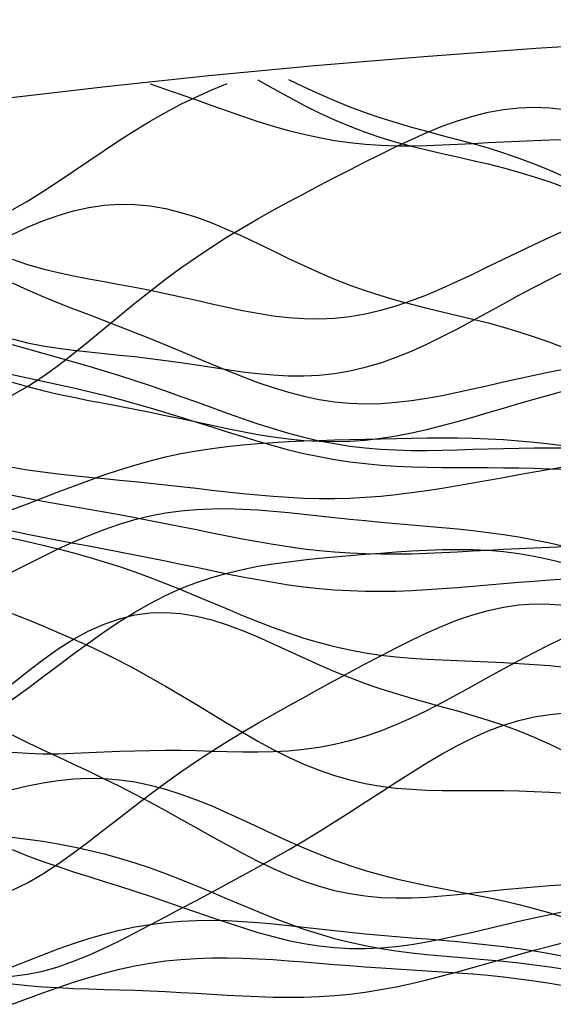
# Model space of a CAD drawing. Extents: x -15.9 to 15.9, y -4.2 to 4.2.
# Tile 5 of 13: x -7.8 to -5.2, y -0.6 to 4.2. Entities that reach past the tile are written whole.
import ezdxf

# ---------------------------------------------------------------- set-up
doc = ezdxf.new("R2010")
doc.units = 0

msp = doc.modelspace()

# ---------------------------------------------------------------- linework, layer by layer
at = {"layer": 'CNC'}
for points in [[(-1.65885, 4.19059), (-2.33943, 4.17883), (-2.98389, 4.16238), (-3.60147, 4.14126), (-4.19718, 4.11549), (-4.77402, 4.08508), (-5.33394, 4.05008), (-5.87822, 4.01051), (-6.40774, 3.9664), (-6.92309, 3.9178), (-7.42467, 3.86475), (-7.91273, 3.8073)], [(-7.88103, 3.26644), (-7.80632, 3.30894), (-7.73162, 3.35493), (-7.65692, 3.40347), (-7.58222, 3.4536), (-7.50752, 3.50435), (-7.43282, 3.55485), (-7.35811, 3.60429), (-7.28341, 3.65196), (-7.20871, 3.69733), (-7.13401, 3.73998), (-7.05931, 3.77967), (-6.98461, 3.8163), (-6.9099, 3.84991), (-6.8352, 3.88068)], [(-7.20871, 3.87914), (-7.13401, 3.85343), (-7.05931, 3.82708), (-6.98461, 3.80033), (-6.9099, 3.77351), (-6.8352, 3.74699), (-6.7605, 3.72119), (-6.6858, 3.69655), (-6.6111, 3.6735), (-6.5364, 3.65243), (-6.46169, 3.63369), (-6.38699, 3.61755), (-6.31229, 3.60418), (-6.23759, 3.59366), (-6.16289, 3.58595), (-6.08819, 3.58092), (-6.01348, 3.57833), (-5.93878, 3.57787), (-5.86408, 3.57916), (-5.78938, 3.58179), (-5.71468, 3.58531), (-5.63998, 3.58932), (-5.56527, 3.59344), (-5.49057, 3.59734), (-5.41587, 3.60081), (-5.34117, 3.60372), (-5.26647, 3.60607), (-5.19177, 3.60795)], [(-6.6858, 3.89816), (-6.6111, 3.85606), (-6.5364, 3.81492), (-6.46169, 3.77547), (-6.38699, 3.7383), (-6.31229, 3.70386), (-6.23759, 3.67242), (-6.16289, 3.64408), (-6.08819, 3.61874), (-6.01348, 3.59615), (-5.93878, 3.5759), (-5.86408, 3.55747), (-5.78938, 3.54025), (-5.71468, 3.52357), (-5.63998, 3.50678), (-5.56527, 3.48924), (-5.49057, 3.47039), (-5.41587, 3.44979), (-5.34117, 3.42714), (-5.26647, 3.40227), (-5.19177, 3.37521)], [(-6.5364, 3.89912), (-6.46169, 3.86406), (-6.38699, 3.83007), (-6.31229, 3.79774), (-6.23759, 3.76748), (-6.16289, 3.7395), (-6.08819, 3.71384), (-6.01348, 3.6903), (-5.93878, 3.66857), (-5.86408, 3.64815), (-5.78938, 3.62847), (-5.71468, 3.60886), (-5.63998, 3.58866), (-5.56527, 3.56721), (-5.49057, 3.54394), (-5.41587, 3.51837), (-5.34117, 3.49015), (-5.26647, 3.4591), (-5.19177, 3.4252)], [(-7.88103, 2.36507), (-7.80632, 2.40758), (-7.73162, 2.45632), (-7.65692, 2.51009), (-7.58222, 2.56767), (-7.50752, 2.62779), (-7.43282, 2.68928), (-7.35811, 2.75106), (-7.28341, 2.81216), (-7.20871, 2.87182), (-7.13401, 2.92944), (-7.05931, 2.98464), (-6.98461, 3.0372), (-6.9099, 3.0871), (-6.8352, 3.13449), (-6.7605, 3.17962), (-6.6858, 3.22284), (-6.6111, 3.26453), (-6.5364, 3.30507), (-6.46169, 3.34484), (-6.38699, 3.38409), (-6.31229, 3.423), (-6.23759, 3.46161), (-6.16289, 3.49983), (-6.08819, 3.53741), (-6.01348, 3.57398), (-5.93878, 3.60905), (-5.86408, 3.64205), (-5.78938, 3.67235), (-5.71468, 3.69929), (-5.63998, 3.72225), (-5.56527, 3.74067), (-5.49057, 3.75409), (-5.41587, 3.76218), (-5.34117, 3.76479), (-5.26647, 3.76191), (-5.19177, 3.75374)], [(-7.88103, 3.14736), (-7.80632, 3.18173), (-7.73162, 3.21257), (-7.65692, 3.23925), (-7.58222, 3.26116), (-7.50752, 3.27779), (-7.43282, 3.28872), (-7.35811, 3.29367), (-7.28341, 3.2925), (-7.20871, 3.28526), (-7.13401, 3.27218), (-7.05931, 3.25364), (-6.98461, 3.2302), (-6.9099, 3.20253), (-6.8352, 3.17145), (-6.7605, 3.13781), (-6.6858, 3.10251), (-6.6111, 3.06646), (-6.5364, 3.0305), (-6.46169, 2.99539), (-6.38699, 2.96178), (-6.31229, 2.93016), (-6.23759, 2.90086), (-6.16289, 2.87403), (-6.08819, 2.84965), (-6.01348, 2.82754), (-5.93878, 2.80735), (-5.86408, 2.78861), (-5.78938, 2.77078), (-5.71468, 2.75324), (-5.63998, 2.73537), (-5.56527, 2.71658), (-5.49057, 2.69633), (-5.41587, 2.67418), (-5.34117, 2.64983), (-5.26647, 2.62311), (-5.19177, 2.59401)], [(-7.88103, 3.02654), (-7.80632, 3.00157), (-7.73162, 2.98033), (-7.65692, 2.96208), (-7.58222, 2.94605), (-7.50752, 2.93149), (-7.43282, 2.91768), (-7.35811, 2.90402), (-7.28341, 2.89003), (-7.20871, 2.8754), (-7.13401, 2.85996), (-7.05931, 2.84377), (-6.98461, 2.82703), (-6.9099, 2.81012), (-6.8352, 2.79353), (-6.7605, 2.77788), (-6.6858, 2.76384), (-6.6111, 2.75209), (-6.5364, 2.7433), (-6.46169, 2.73808), (-6.38699, 2.73692), (-6.31229, 2.7402), (-6.23759, 2.74815), (-6.16289, 2.7608), (-6.08819, 2.77805), (-6.01348, 2.79963), (-5.93878, 2.82512), (-5.86408, 2.85398), (-5.78938, 2.88562), (-5.71468, 2.91936), (-5.63998, 2.95455), (-5.56527, 2.99055), (-5.49057, 3.02682), (-5.41587, 3.06291), (-5.34117, 3.09849), (-5.26647, 3.1334), (-5.19177, 3.16761)], [(-7.88103, 2.63951), (-7.80632, 2.6206), (-7.73162, 2.60557), (-7.65692, 2.59364), (-7.58222, 2.58396), (-7.50752, 2.57575), (-7.43282, 2.56826), (-7.35811, 2.56083), (-7.28341, 2.55298), (-7.20871, 2.54434), (-7.13401, 2.53478), (-7.05931, 2.52431), (-6.98461, 2.51314), (-6.9099, 2.50165), (-6.8352, 2.49035), (-6.7605, 2.47985), (-6.6858, 2.47085), (-6.6111, 2.46403), (-6.5364, 2.4601), (-6.46169, 2.45966), (-6.38699, 2.46325), (-6.31229, 2.47126), (-6.23759, 2.48391), (-6.16289, 2.50128), (-6.08819, 2.52327), (-6.01348, 2.54961), (-5.93878, 2.57989), (-5.86408, 2.61358), (-5.78938, 2.65004), (-5.71468, 2.68862), (-5.63998, 2.72862), (-5.56527, 2.76939), (-5.49057, 2.81033), (-5.41587, 2.85095), (-5.34117, 2.89088), (-5.26647, 2.9299), (-5.19177, 2.96791)], [(-7.88103, 2.91116), (-7.80632, 2.87708), (-7.73162, 2.84513), (-7.65692, 2.81483), (-7.58222, 2.78567), (-7.50752, 2.75713), (-7.43282, 2.72876), (-7.35811, 2.70014), (-7.28341, 2.67098), (-7.20871, 2.64113), (-7.13401, 2.61055), (-7.05931, 2.57938), (-6.98461, 2.54788), (-6.9099, 2.51645), (-6.8352, 2.48558), (-6.7605, 2.45585), (-6.6858, 2.42787), (-6.6111, 2.40226), (-6.5364, 2.37959), (-6.46169, 2.36038), (-6.38699, 2.34503), (-6.31229, 2.33384), (-6.23759, 2.32692), (-6.16289, 2.32428), (-6.08819, 2.32574), (-6.01348, 2.331), (-5.93878, 2.33962), (-5.86408, 2.35108), (-5.78938, 2.36479), (-5.71468, 2.38014), (-5.63998, 2.39654), (-5.56527, 2.41343), (-5.49057, 2.43037), (-5.41587, 2.44701), (-5.34117, 2.46316), (-5.26647, 2.47879), (-5.19177, 2.494)], [(-7.88103, 2.61149), (-7.80632, 2.59061), (-7.73162, 2.56992), (-7.65692, 2.54919), (-7.58222, 2.52818), (-7.50752, 2.50666), (-7.43282, 2.48442), (-7.35811, 2.46131), (-7.28341, 2.43725), (-7.20871, 2.41221), (-7.13401, 2.38629), (-7.05931, 2.35965), (-6.98461, 2.33255), (-6.9099, 2.3053), (-6.8352, 2.27829), (-6.7605, 2.25194), (-6.6858, 2.22668), (-6.6111, 2.20295), (-6.5364, 2.18114), (-6.46169, 2.16157), (-6.38699, 2.14453), (-6.31229, 2.13017), (-6.23759, 2.11856), (-6.16289, 2.10969), (-6.08819, 2.1034), (-6.01348, 2.09946), (-5.93878, 2.09757), (-5.86408, 2.09734), (-5.78938, 2.09837), (-5.71468, 2.10023), (-5.63998, 2.10251), (-5.56527, 2.10482), (-5.49057, 2.10687), (-5.41587, 2.10843), (-5.34117, 2.10938), (-5.26647, 2.1097), (-5.19177, 2.1095)], [(-7.88103, 2.46555), (-7.80632, 2.44995), (-7.73162, 2.43413), (-7.65692, 2.41794), (-7.58222, 2.40118), (-7.50752, 2.38369), (-7.43282, 2.36531), (-7.35811, 2.34595), (-7.28341, 2.32555), (-7.20871, 2.30413), (-7.13401, 2.28178), (-7.05931, 2.25868), (-6.98461, 2.23505), (-6.9099, 2.21117), (-6.8352, 2.18741), (-6.7605, 2.1641), (-6.6858, 2.14165), (-6.6111, 2.1204), (-6.5364, 2.1007), (-6.46169, 2.08285), (-6.38699, 2.06705), (-6.31229, 2.05345), (-6.23759, 2.04212), (-6.16289, 2.03303), (-6.08819, 2.02606), (-6.01348, 2.02101), (-5.93878, 2.01762), (-5.86408, 2.01557), (-5.78938, 2.01451), (-5.71468, 2.01407), (-5.63998, 2.01392), (-5.56527, 2.01372), (-5.49057, 2.01322), (-5.41587, 2.01222), (-5.34117, 2.01061), (-5.26647, 2.00839), (-5.19177, 2.00563)], [(-7.88103, 2.42875), (-7.80632, 2.40722), (-7.73162, 2.38811), (-7.65692, 2.37096), (-7.58222, 2.35526), (-7.50752, 2.34051), (-7.43282, 2.32626), (-7.35811, 2.31211), (-7.28341, 2.29774), (-7.20871, 2.28295), (-7.13401, 2.26765), (-7.05931, 2.2519), (-6.98461, 2.23584), (-6.9099, 2.21975), (-6.8352, 2.20399), (-6.7605, 2.18898), (-6.6858, 2.1752), (-6.6111, 2.16312), (-6.5364, 2.15321), (-6.46169, 2.14588), (-6.38699, 2.14147), (-6.31229, 2.14023), (-6.23759, 2.14231), (-6.16289, 2.14771), (-6.08819, 2.15636), (-6.01348, 2.16804), (-5.93878, 2.18246), (-5.86408, 2.19922), (-5.78938, 2.2179), (-5.71468, 2.23804), (-5.63998, 2.25917), (-5.56527, 2.28086), (-5.49057, 2.30273), (-5.41587, 2.32451), (-5.34117, 2.34599), (-5.26647, 2.36709), (-5.19177, 2.38784)], [(-7.88103, 1.81049), (-7.80632, 1.83831), (-7.73162, 1.86684), (-7.65692, 1.89559), (-7.58222, 1.92404), (-7.50752, 1.95173), (-7.43282, 1.97821), (-7.35811, 2.0031), (-7.28341, 2.02608), (-7.20871, 2.04693), (-7.13401, 2.06549), (-7.05931, 2.08171), (-6.98461, 2.09561), (-6.9099, 2.10729), (-6.8352, 2.11692), (-6.7605, 2.12472), (-6.6858, 2.13095), (-6.6111, 2.13589), (-6.5364, 2.1398), (-6.46169, 2.14296), (-6.38699, 2.14559), (-6.31229, 2.14788), (-6.23759, 2.14997), (-6.16289, 2.15193), (-6.08819, 2.15377), (-6.01348, 2.15543), (-5.93878, 2.15683), (-5.86408, 2.15781), (-5.78938, 2.1582), (-5.71468, 2.15779), (-5.63998, 2.15639), (-5.56527, 2.1538), (-5.49057, 2.14986), (-5.41587, 2.14445), (-5.34117, 2.13749), (-5.26647, 2.12896), (-5.19177, 2.11891)], [(-7.88103, 2.0152), (-7.80632, 2.0034), (-7.73162, 1.99304), (-7.65692, 1.98386), (-7.58222, 1.97555), (-7.50752, 1.96782), (-7.43282, 1.96039), (-7.35811, 1.95302), (-7.28341, 1.94553), (-7.20871, 1.93779), (-7.13401, 1.92975), (-7.05931, 1.92142), (-6.98461, 1.91291), (-6.9099, 1.90437), (-6.8352, 1.89599), (-6.7605, 1.88804), (-6.6858, 1.88078), (-6.6111, 1.8745), (-6.5364, 1.86946), (-6.46169, 1.86591), (-6.38699, 1.86404), (-6.31229, 1.86401), (-6.23759, 1.8659), (-6.16289, 1.86973), (-6.08819, 1.87544), (-6.01348, 1.88292), (-5.93878, 1.89199), (-5.86408, 1.90244), (-5.78938, 1.914), (-5.71468, 1.92643), (-5.63998, 1.93943), (-5.56527, 1.95278), (-5.49057, 1.96623), (-5.41587, 1.97962), (-5.34117, 1.99284), (-5.26647, 2.00582), (-5.19177, 2.01857)], [(-7.88103, 1.87909), (-7.80632, 1.86494), (-7.73162, 1.85132), (-7.65692, 1.83806), (-7.58222, 1.82499), (-7.50752, 1.81194), (-7.43282, 1.79873), (-7.35811, 1.78524), (-7.28341, 1.77138), (-7.20871, 1.75711), (-7.13401, 1.74246), (-7.05931, 1.72749), (-6.98461, 1.71234), (-6.9099, 1.69719), (-6.8352, 1.68225), (-6.7605, 1.66779), (-6.6858, 1.65404), (-6.6111, 1.64128), (-6.5364, 1.62973), (-6.46169, 1.61962), (-6.38699, 1.6111), (-6.31229, 1.60428), (-6.23759, 1.59921), (-6.16289, 1.59587), (-6.08819, 1.59419), (-6.01348, 1.59403), (-5.93878, 1.5952), (-5.86408, 1.59748), (-5.78938, 1.60062), (-5.71468, 1.60435), (-5.63998, 1.60843), (-5.56527, 1.61264), (-5.49057, 1.61677), (-5.41587, 1.62071), (-5.34117, 1.62436), (-5.26647, 1.62773), (-5.19177, 1.63087)], [(-7.88103, 1.50645), (-7.80632, 1.54452), (-7.73162, 1.58195), (-7.65692, 1.61812), (-7.58222, 1.65241), (-7.50752, 1.68428), (-7.43282, 1.71322), (-7.35811, 1.73884), (-7.28341, 1.76084), (-7.20871, 1.77902), (-7.13401, 1.79332), (-7.05931, 1.8038), (-6.98461, 1.81063), (-6.9099, 1.81408), (-6.8352, 1.81452), (-6.7605, 1.81236), (-6.6858, 1.80809), (-6.6111, 1.80218), (-6.5364, 1.79512), (-6.46169, 1.78735), (-6.38699, 1.77926), (-6.31229, 1.77119), (-6.23759, 1.76335), (-6.16289, 1.75589), (-6.08819, 1.74886), (-6.01348, 1.74221), (-5.93878, 1.73581), (-5.86408, 1.72945), (-5.78938, 1.72286), (-5.71468, 1.71577), (-5.63998, 1.70787), (-5.56527, 1.69886), (-5.49057, 1.68847), (-5.41587, 1.67651), (-5.34117, 1.66282), (-5.26647, 1.64734), (-5.19177, 1.63007)], [(-7.88103, 1.70644), (-7.80632, 1.69054), (-7.73162, 1.67546), (-7.65692, 1.66097), (-7.58222, 1.64688), (-7.50752, 1.63295), (-7.43282, 1.619), (-7.35811, 1.60485), (-7.28341, 1.59038), (-7.20871, 1.57554), (-7.13401, 1.56032), (-7.05931, 1.54481), (-6.98461, 1.52913), (-6.9099, 1.51347), (-6.8352, 1.49807), (-6.7605, 1.48319), (-6.6858, 1.46913), (-6.6111, 1.45616), (-6.5364, 1.44456), (-6.46169, 1.43455), (-6.38699, 1.42632), (-6.31229, 1.42), (-6.23759, 1.41565), (-6.16289, 1.41325), (-6.08819, 1.41272), (-6.01348, 1.41391), (-5.93878, 1.41662), (-5.86408, 1.42061), (-5.78938, 1.4256), (-5.71468, 1.4313), (-5.63998, 1.43744), (-5.56527, 1.44377), (-5.49057, 1.45008), (-5.41587, 1.45621), (-5.34117, 1.46208), (-5.26647, 1.46767), (-5.19177, 1.47306)], [(-7.88103, 1.6707), (-7.80632, 1.65424), (-7.73162, 1.63701), (-7.65692, 1.6188), (-7.58222, 1.59941), (-7.50752, 1.57863), (-7.43282, 1.5563), (-7.35811, 1.53232), (-7.28341, 1.50665), (-7.20871, 1.47934), (-7.13401, 1.45056), (-7.05931, 1.42053), (-6.98461, 1.38959), (-6.9099, 1.35813), (-6.8352, 1.32662), (-6.7605, 1.29554), (-6.6858, 1.2654), (-6.6111, 1.23669), (-6.5364, 1.20984), (-6.46169, 1.18525), (-6.38699, 1.1632), (-6.31229, 1.1439), (-6.23759, 1.12742), (-6.16289, 1.11373), (-6.08819, 1.10268), (-6.01348, 1.09402), (-5.93878, 1.08742), (-5.86408, 1.08246), (-5.78938, 1.07869), (-5.71468, 1.07564), (-5.63998, 1.07285), (-5.56527, 1.06992), (-5.49057, 1.06649), (-5.41587, 1.06231), (-5.34117, 1.05723), (-5.26647, 1.05122), (-5.19177, 1.04438)], [(-7.88103, 0.88736), (-7.80632, 0.94087), (-7.73162, 0.99615), (-7.65692, 1.05219), (-7.58222, 1.10801), (-7.50752, 1.16265), (-7.43282, 1.21524), (-7.35811, 1.265), (-7.28341, 1.31131), (-7.20871, 1.35369), (-7.13401, 1.39182), (-7.05931, 1.42555), (-6.98461, 1.45491), (-6.9099, 1.48007), (-6.8352, 1.50133), (-6.7605, 1.51909), (-6.6858, 1.53385), (-6.6111, 1.5461), (-6.5364, 1.55637), (-6.46169, 1.56516), (-6.38699, 1.57289), (-6.31229, 1.57992), (-6.23759, 1.58647), (-6.16289, 1.5927), (-6.08819, 1.59859), (-6.01348, 1.60406), (-5.93878, 1.60889), (-5.86408, 1.61279), (-5.78938, 1.6154), (-5.71468, 1.61633), (-5.63998, 1.61519), (-5.56527, 1.6116), (-5.49057, 1.60526), (-5.41587, 1.59593), (-5.34117, 1.58345), (-5.26647, 1.56781), (-5.19177, 1.5491)], [(-7.88103, -0.0407), (-7.80632, -0.00373), (-7.73162, 0.03966), (-7.65692, 0.08831), (-7.58222, 0.14105), (-7.50752, 0.19668), (-7.43282, 0.25405), (-7.35811, 0.31213), (-7.28341, 0.37), (-7.20871, 0.42688), (-7.13401, 0.48222), (-7.05931, 0.53561), (-6.98461, 0.58684), (-6.9099, 0.6359), (-6.8352, 0.68288), (-6.7605, 0.72803), (-6.6858, 0.77166), (-6.6111, 0.81411), (-6.5364, 0.85575), (-6.46169, 0.89688), (-6.38699, 0.93774), (-6.31229, 0.97847), (-6.23759, 1.01907), (-6.16289, 1.05942), (-6.08819, 1.09923), (-6.01348, 1.13813), (-5.93878, 1.17558), (-5.86408, 1.21101), (-5.78938, 1.24376), (-5.71468, 1.27318), (-5.63998, 1.29863), (-5.56527, 1.31954), (-5.49057, 1.33545), (-5.41587, 1.34604), (-5.34117, 1.35112), (-5.26647, 1.35071), (-5.19177, 1.345)], [(-7.88103, 0.9628), (-7.80632, 1.02324), (-7.73162, 1.08013), (-7.65692, 1.13248), (-7.58222, 1.17935), (-7.50752, 1.21988), (-7.43282, 1.25338), (-7.35811, 1.27931), (-7.28341, 1.29734), (-7.20871, 1.30738), (-7.13401, 1.30956), (-7.05931, 1.30423), (-6.98461, 1.29196), (-6.9099, 1.27351), (-6.8352, 1.24981), (-6.7605, 1.22185), (-6.6858, 1.19074), (-6.6111, 1.15754), (-6.5364, 1.12332), (-6.46169, 1.08904), (-6.38699, 1.05551), (-6.31229, 1.0234), (-6.23759, 0.99316), (-6.16289, 0.96506), (-6.08819, 0.93914), (-6.01348, 0.91524), (-5.93878, 0.89302), (-5.86408, 0.87198), (-5.78938, 0.85152), (-5.71468, 0.83096), (-5.63998, 0.80959), (-5.56527, 0.78674), (-5.49057, 0.76178), (-5.41587, 0.73422), (-5.34117, 0.7037), (-5.26647, 0.67001), (-5.19177, 0.63316)], [(-7.88103, 1.30505), (-7.80632, 1.2747), (-7.73162, 1.24403), (-7.65692, 1.2127), (-7.58222, 1.18037), (-7.50752, 1.14669), (-7.43282, 1.11139), (-7.35811, 1.07425), (-7.28341, 1.03518), (-7.20871, 0.99421), (-7.13401, 0.9515), (-7.05931, 0.90738), (-6.98461, 0.86228), (-6.9099, 0.81676), (-6.8352, 0.77145), (-6.7605, 0.72706), (-6.6858, 0.68431), (-6.6111, 0.64389), (-6.5364, 0.60645), (-6.46169, 0.57255), (-6.38699, 0.5426), (-6.31229, 0.51688), (-6.23759, 0.49552), (-6.16289, 0.47845), (-6.08819, 0.46545), (-6.01348, 0.45614), (-5.93878, 0.45002), (-5.86408, 0.44648), (-5.78938, 0.44484), (-5.71468, 0.44443), (-5.63998, 0.44456), (-5.56527, 0.44462), (-5.49057, 0.44412), (-5.41587, 0.44269), (-5.34117, 0.44011), (-5.26647, 0.43637), (-5.19177, 0.43162)], [(-7.88103, 0.63092), (-7.80632, 0.62528), (-7.73162, 0.62298), (-7.65692, 0.62324), (-7.58222, 0.62532), (-7.50752, 0.62845), (-7.43282, 0.63195), (-7.35811, 0.63524), (-7.28341, 0.63786), (-7.20871, 0.63952), (-7.13401, 0.64008), (-7.05931, 0.63957), (-6.98461, 0.63819), (-6.9099, 0.63628), (-6.8352, 0.63431), (-6.7605, 0.63285), (-6.6858, 0.63252), (-6.6111, 0.63395), (-6.5364, 0.63777), (-6.46169, 0.64454), (-6.38699, 0.65474), (-6.31229, 0.66873), (-6.23759, 0.68672), (-6.16289, 0.70878), (-6.08819, 0.73482), (-6.01348, 0.76461), (-5.93878, 0.79776), (-5.86408, 0.83378), (-5.78938, 0.87211), (-5.71468, 0.9121), (-5.63998, 0.95311), (-5.56527, 0.9945), (-5.49057, 1.03569), (-5.41587, 1.07615), (-5.34117, 1.11549), (-5.26647, 1.1534), (-5.19177, 1.18971)], [(-7.88103, -0.45748), (-7.80632, -0.44882), (-7.73162, -0.43343), (-7.65692, -0.41211), (-7.58222, -0.38577), (-7.50752, -0.35531), (-7.43282, -0.32162), (-7.35811, -0.28552), (-7.28341, -0.24773), (-7.20871, -0.20888), (-7.13401, -0.1694), (-7.05931, -0.12963), (-6.98461, -0.08973), (-6.9099, -0.04974), (-6.8352, -0.00959), (-6.7605, 0.03089), (-6.6858, 0.07192), (-6.6111, 0.11372), (-6.5364, 0.15651), (-6.46169, 0.20046), (-6.38699, 0.24564), (-6.31229, 0.29202), (-6.23759, 0.33947), (-6.16289, 0.38769), (-6.08819, 0.43629), (-6.01348, 0.48472), (-5.93878, 0.53237), (-5.86408, 0.57853), (-5.78938, 0.62246), (-5.71468, 0.66343), (-5.63998, 0.70072), (-5.56527, 0.73371), (-5.49057, 0.76187), (-5.41587, 0.78483), (-5.34117, 0.80235), (-5.26647, 0.81441), (-5.19177, 0.82115)], [(-7.88103, 0.71491), (-7.80632, 0.67831), (-7.73162, 0.64269), (-7.65692, 0.60765), (-7.58222, 0.57275), (-7.50752, 0.53756), (-7.43282, 0.50169), (-7.35811, 0.46483), (-7.28341, 0.42678), (-7.20871, 0.38747), (-7.13401, 0.347), (-7.05931, 0.30558), (-6.98461, 0.26358), (-6.9099, 0.22152), (-6.8352, 0.17997), (-6.7605, 0.13962), (-6.6858, 0.10115), (-6.6111, 0.06526), (-6.5364, 0.03257), (-6.46169, 0.00364), (-6.38699, -0.02111), (-6.31229, -0.04138), (-6.23759, -0.05706), (-6.16289, -0.06819), (-6.08819, -0.07499), (-6.01348, -0.07784), (-5.93878, -0.07722), (-5.86408, -0.07376), (-5.78938, -0.06811), (-5.71468, -0.06096), (-5.63998, -0.05299), (-5.56527, -0.04479), (-5.49057, -0.03687), (-5.41587, -0.02959), (-5.34117, -0.02315), (-5.26647, -0.01756), (-5.19177, -0.01267)], [(-7.88103, 0.44879), (-7.80632, 0.46679), (-7.73162, 0.48172), (-7.65692, 0.49315), (-7.58222, 0.50066), (-7.50752, 0.5039), (-7.43282, 0.50261), (-7.35811, 0.49661), (-7.28341, 0.48586), (-7.20871, 0.47047), (-7.13401, 0.45067), (-7.05931, 0.42683), (-6.98461, 0.39945), (-6.9099, 0.36914), (-6.8352, 0.33657), (-6.7605, 0.30249), (-6.6858, 0.26765), (-6.6111, 0.23282), (-6.5364, 0.19867), (-6.46169, 0.16584), (-6.38699, 0.13483), (-6.31229, 0.10602), (-6.23759, 0.07966), (-6.16289, 0.05583), (-6.08819, 0.03447), (-6.01348, 0.01536), (-5.93878, -0.00182), (-5.86408, -0.01751), (-5.78938, -0.03222), (-5.71468, -0.04651), (-5.63998, -0.06091), (-5.56527, -0.07597), (-5.49057, -0.09215), (-5.41587, -0.10982), (-5.34117, -0.12926), (-5.26647, -0.15058), (-5.19177, -0.17378)], [(-7.88103, 0.21718), (-7.80632, 0.20812), (-7.73162, 0.19759), (-7.65692, 0.18537), (-7.58222, 0.17126), (-7.50752, 0.15508), (-7.43282, 0.13667), (-7.35811, 0.11597), (-7.28341, 0.09298), (-7.20871, 0.06778), (-7.13401, 0.04056), (-7.05931, 0.01159), (-6.98461, -0.01874), (-6.9099, -0.05002), (-6.8352, -0.08175), (-6.7605, -0.11341), (-6.6858, -0.14445), (-6.6111, -0.17437), (-6.5364, -0.2027), (-6.46169, -0.22903), (-6.38699, -0.25305), (-6.31229, -0.27453), (-6.23759, -0.29337), (-6.16289, -0.3096), (-6.08819, -0.32334), (-6.01348, -0.33483), (-5.93878, -0.34441), (-5.86408, -0.35247), (-5.78938, -0.35945), (-5.71468, -0.36583), (-5.63998, -0.37207), (-5.56527, -0.37858), (-5.49057, -0.38573), (-5.41587, -0.39379), (-5.34117, -0.40291), (-5.26647, -0.41317), (-5.19177, -0.42447)], [(-7.88103, 0.15709), (-7.80632, 0.12748), (-7.73162, 0.10003), (-7.65692, 0.07428), (-7.58222, 0.04974), (-7.50752, 0.02595), (-7.43282, 0.00243), (-7.35811, -0.02119), (-7.28341, -0.04519), (-7.20871, -0.06976), (-7.13401, -0.09492), (-7.05931, -0.12058), (-6.98461, -0.14653), (-6.9099, -0.17243), (-6.8352, -0.19783), (-6.7605, -0.22224), (-6.6858, -0.24511), (-6.6111, -0.26589), (-6.5364, -0.28407), (-6.46169, -0.29918), (-6.38699, -0.31086), (-6.31229, -0.31884), (-6.23759, -0.323), (-6.16289, -0.32334), (-6.08819, -0.31999), (-6.01348, -0.31323), (-5.93878, -0.30342), (-5.86408, -0.29104), (-5.78938, -0.27659), (-5.71468, -0.26061), (-5.63998, -0.24364), (-5.56527, -0.22616), (-5.49057, -0.20859), (-5.41587, -0.19122), (-5.34117, -0.17424), (-5.26647, -0.15769), (-5.19177, -0.14149)], [(-7.88103, -0.41315), (-7.80632, -0.38311), (-7.73162, -0.35383), (-7.65692, -0.32578), (-7.58222, -0.29944), (-7.50752, -0.27523), (-7.43282, -0.25355), (-7.35811, -0.23468), (-7.28341, -0.21886), (-7.20871, -0.20621), (-7.13401, -0.19675), (-7.05931, -0.19043), (-6.98461, -0.18708), (-6.9099, -0.18646), (-6.8352, -0.18826), (-6.7605, -0.19211), (-6.6858, -0.19762), (-6.6111, -0.20438), (-6.5364, -0.21198), (-6.46169, -0.22006), (-6.38699, -0.2283), (-6.31229, -0.23642), (-6.23759, -0.24424), (-6.16289, -0.25163), (-6.08819, -0.25856), (-6.01348, -0.26508), (-5.93878, -0.2713), (-5.86408, -0.27738), (-5.78938, -0.28354), (-5.71468, -0.29004), (-5.63998, -0.29711), (-5.56527, -0.30501), (-5.49057, -0.31396), (-5.41587, -0.32413), (-5.34117, -0.33566), (-5.26647, -0.3486), (-5.19177, -0.36295)], [(-7.88103, -0.49572), (-7.80632, -0.50358), (-7.73162, -0.50952), (-7.65692, -0.51392), (-7.58222, -0.51722), (-7.50752, -0.51981), (-7.43282, -0.52207), (-7.35811, -0.52432), (-7.28341, -0.52682), (-7.20871, -0.52975), (-7.13401, -0.53317), (-7.05931, -0.53707), (-6.98461, -0.54136), (-6.9099, -0.54585), (-6.8352, -0.55027), (-6.7605, -0.55432), (-6.6858, -0.55767), (-6.6111, -0.55995), (-6.5364, -0.56082), (-6.46169, -0.55998), (-6.38699, -0.55716), (-6.31229, -0.55216), (-6.23759, -0.54486), (-6.16289, -0.53524), (-6.08819, -0.52333), (-6.01348, -0.50926), (-5.93878, -0.49325), (-5.86408, -0.47556), (-5.78938, -0.4565), (-5.71468, -0.43641), (-5.63998, -0.41563), (-5.56527, -0.3945), (-5.49057, -0.37332), (-5.41587, -0.35235), (-5.34117, -0.33177), (-5.26647, -0.31172), (-5.19177, -0.29226)], [(-7.88103, -0.59482), (-7.80632, -0.56683), (-7.73162, -0.53932), (-7.65692, -0.51275), (-7.58222, -0.48754), (-7.50752, -0.46413), (-7.43282, -0.44287), (-7.35811, -0.42406), (-7.28341, -0.40791), (-7.20871, -0.39457), (-7.13401, -0.38408), (-7.05931, -0.3764), (-6.98461, -0.37141), (-6.9099, -0.3689), (-6.8352, -0.36861), (-6.7605, -0.37023), (-6.6858, -0.3734), (-6.6111, -0.37777), (-6.5364, -0.38299), (-6.46169, -0.38872), (-6.38699, -0.39469), (-6.31229, -0.40066), (-6.23759, -0.40644), (-6.16289, -0.41194), (-6.08819, -0.41713), (-6.01348, -0.42203), (-5.93878, -0.42676), (-5.86408, -0.43145), (-5.78938, -0.4363), (-5.71468, -0.44153), (-5.63998, -0.44735), (-5.56527, -0.45399), (-5.49057, -0.46163), (-5.41587, -0.47043), (-5.34117, -0.48051), (-5.26647, -0.4919), (-5.19177, -0.5046)]]:
    msp.add_lwpolyline(points, dxfattribs=at)

doc.saveas('drawing.dxf')
